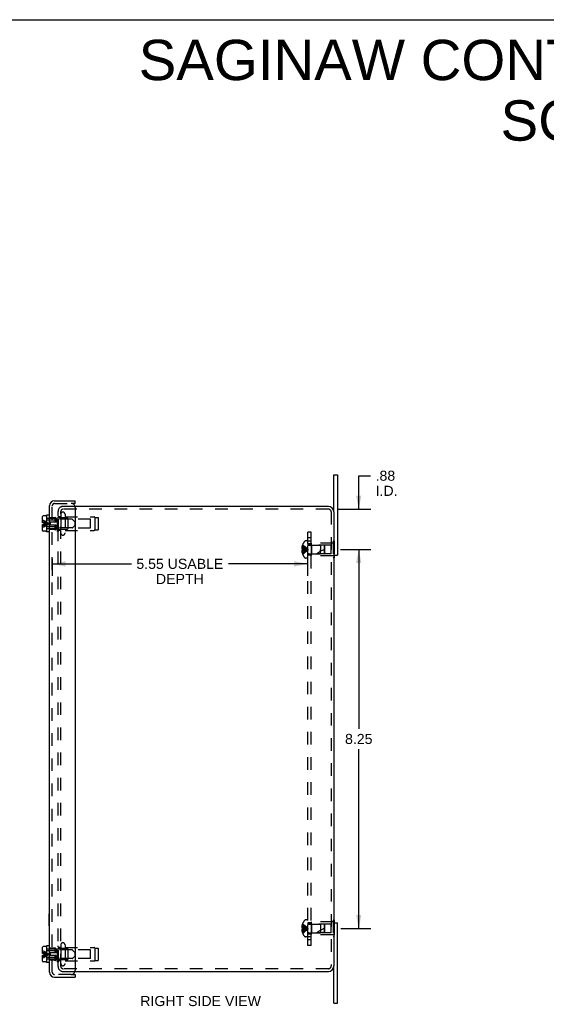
# Model space of a CAD drawing. Header units: inches. Extents: x 0 to 49.8, y 0 to 32.2.
# Tile 5 of 6: x 24.5 to 36, y 10.8 to 32.2. Entities that reach past the tile are written whole.
import ezdxf

# ---------------------------------------------------------------- set-up
doc = ezdxf.new("R2010")
doc.units = ezdxf.units.IN
doc.header["$LTSCALE"] = 2.736585
doc.header["$MEASUREMENT"] = 0
doc.linetypes.add('HIDDEN', pattern=[0.2, 0.1, -0.1])
doc.layers.get('0').update_dxf_attribs({"linetype": 'CONTINUOUS'})
for name, color, linetype in [('DEFAULT_2', 8, 'HIDDEN'), ('DIMENSIONS', 7, 'CONTINUOUS'), ('DOOR_ASSEMBLY', 7, 'CONTINUOUS'), ('SUBPANEL', 7, 'CONTINUOUS')]:
    doc.layers.add(name, color=color, linetype=linetype)
doc.styles.get("Standard").update_dxf_attribs({"font": 'arial.ttf'})
doc.dimstyles.new('DIMSTYLE_1', dxfattribs={"dimtxt": 0.219512, "dimasz": 0.292683, "dimexe": 0.09, "dimexo": 0.07, "dimgap": 0.0375, "dimtad": 0, "dimtih": 1, "dimtoh": 1, "dimzin": 4, "dimdsep": 46, "dimtxsty": 'Standard', "dimblk": '_FILLED', "dimblk1": '_FILLED', "dimblk2": '_FILLED', "dimcen": 0.09, "dimazin": 1, "dimtfac": 1, "dimtdec": 3, "dimtofl": 0, "dimtmove": 0, "dimatfit": 3, "dimldrblk": '_FILLED', "dimfxl": 0, "dimtolj": 1, "dimtzin": 4, "dimarcsym": 0})

# ---------------------------------------------------------------- blocks, each defined once
blk = doc.blocks.new('_FILLED')
at = {"color": 0, "linetype": 'ByBlock'}
blk.add_solid([(0, 0), (-1, 0.2), (-1, -0.2)], dxfattribs=at)
blk = doc.blocks.new('*D3')
at = {"layer": 'DIMENSIONS', "color": 2, "linetype": 'Continuous'}
for p, q in [((25.247, 20.456), (25.247, 20.084)), ((30.797, 20.456), (30.797, 20.084)), ((25.247, 20.348), (26.968, 20.348)), ((30.797, 20.348), (29.077, 20.348))]:
    blk.add_line(p, q, dxfattribs=at)
at = {"layer": 'DIMENSIONS', "color": 2, "linetype": 'Continuous', "xscale": 0.2926829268, "yscale": 0.2926829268, "zscale": 0.2926829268, "rotation": 180}
blk.add_blockref('_FILLED', (25.247, 20.348), dxfattribs=at)
at = {"layer": 'DIMENSIONS', "color": 2, "linetype": 'Continuous', "xscale": 0.2926829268, "yscale": 0.2926829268, "zscale": 0.2926829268}
blk.add_blockref('_FILLED', (30.797, 20.348), dxfattribs=at)
at = {"layer": 'DIMENSIONS', "color": 2, "linetype": 'Continuous', "insert": (28.022, 20.458), "char_height": 0.21951, "width": 1.88911, "attachment_point": 2, "line_spacing_factor": 0.9}
blk.add_mtext('5.55 USABLE\\PDEPTH', dxfattribs=at)
blk = doc.blocks.new('*D17')
at = {"layer": 'DIMENSIONS', "color": 2, "linetype": 'Continuous'}
for p, q in [((31.52, 20.661), (32.177, 20.661)), ((31.913, 20.661), (31.913, 16.756)), ((31.913, 12.411), (31.913, 16.317)), ((31.52, 12.411), (32.177, 12.411))]:
    blk.add_line(p, q, dxfattribs=at)
at = {"layer": 'DIMENSIONS', "color": 2, "linetype": 'Continuous', "xscale": 0.2926829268, "yscale": 0.2926829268, "zscale": 0.2926829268}
for p, rotation in [((31.913, 20.661), 90), ((31.913, 12.411), 270)]:
    blk.add_blockref('_FILLED', p, dxfattribs=dict(at, rotation=rotation))
at = {"layer": 'DIMENSIONS', "color": 2, "linetype": 'Continuous', "insert": (31.913, 16.646), "char_height": 0.2195, "width": 0.59652, "attachment_point": 2, "line_spacing_factor": 0.9}
blk.add_mtext('8.25', dxfattribs=at)
blk = doc.blocks.new('*D20')
at = {"layer": 'DIMENSIONS', "color": 2, "linetype": 'Continuous'}
for p, q in [((31.913, 21.539), (31.913, 22.268)), ((31.913, 22.268), (32.169, 22.268)), ((31.457, 21.539), (32.177, 21.539)), ((31.517, 20.661), (32.177, 20.661)), ((31.913, 20.661), (31.913, 20.076))]:
    blk.add_line(p, q, dxfattribs=at)
at = {"layer": 'DIMENSIONS', "color": 2, "linetype": 'Continuous', "xscale": 0.2926829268, "yscale": 0.2926829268, "zscale": 0.2926829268}
for p, rotation in [((31.913, 21.539), 270), ((31.913, 20.661), 90)]:
    blk.add_blockref('_FILLED', p, dxfattribs=dict(at, rotation=rotation))
at = {"layer": 'DIMENSIONS', "color": 2, "linetype": 'Continuous', "insert": (32.279, 22.377), "char_height": 0.2195, "width": 0.47575, "attachment_point": 1, "line_spacing_factor": 0.9}
blk.add_mtext('.88\\PI.D.', dxfattribs=at)

msp = doc.modelspace()

# ---------------------------------------------------------------- linework, layer by layer
at = {"color": 7, "linetype": 'Continuous'}
for p, q in [((0, 32.1951), (49.7561, 32.1951)), ((31.3723, 21.4786), (31.3723, 22.2861)), ((31.3723, 22.2861), (31.4473, 22.2861)), ((31.3723, 20.5361), (31.4473, 20.5361)), ((31.3773, 20.481), (31.3723, 20.481)), ((31.3773, 20.5361), (31.3773, 20.481)), ((31.3773, 12.5913), (31.3723, 12.5913)), ((31.3723, 12.5361), (31.4473, 12.5361)), ((31.3773, 12.5913), (31.3773, 12.5361)), ((31.3723, 10.7861), (31.3723, 11.5936)), ((31.3723, 10.7861), (31.4473, 10.7861))]:
    msp.add_line(p, q, dxfattribs=at)
at = {"color": 3, "linetype": 'Continuous'}
for p, q in [((31.4473, 22.2861), (31.4473, 20.5361)), ((31.2523, 21.5986), (25.7437, 21.5986)), ((31.3723, 21.4786), (31.3723, 11.5936)), ((31.4473, 10.7861), (31.4473, 12.5361)), ((25.7437, 11.4736), (31.2523, 11.4736))]:
    msp.add_line(p, q, dxfattribs=at)
for centre, start, end in [((31.2523, 21.4786), 0, 90), ((31.2523, 11.5936), 270, 360)]:
    msp.add_arc(centre, 0.12, start, end, dxfattribs=at)
at = {"layer": 'DEFAULT_2', "color": 8, "linetype": 'HIDDEN'}
for p, q in [((25.3723, 20.8425), (25.3723, 21.4866)), ((25.4323, 11.5856), (25.4323, 21.4866)), ((25.7437, 21.5986), (25.4843, 21.5986)), ((25.4943, 21.5386), (25.4843, 21.5386)), ((31.2523, 21.5386), (25.4943, 21.5386)), ((31.3123, 21.4786), (31.3123, 11.5936)), ((25.3723, 11.5856), (25.3723, 20.8424)), ((30.8023, 20.8476), (30.7557, 20.8476)), ((30.8023, 20.4746), (30.8023, 20.8476)), ((30.8773, 20.8011), (30.8773, 20.5211)), ((31.3563, 20.8011), (30.8773, 20.8011)), ((31.3563, 20.8413), (31.3563, 20.481)), ((31.3773, 20.8413), (31.3563, 20.8413)), ((31.3773, 20.8413), (31.3773, 20.5361)), ((30.6889, 20.696), (30.674, 20.696)), ((30.6889, 20.6262), (30.674, 20.6262)), ((30.6889, 20.7296), (30.6789, 20.7296)), ((30.6889, 20.6766), (30.6789, 20.6766)), ((30.6889, 20.6456), (30.6789, 20.6456)), ((30.6889, 20.5926), (30.6789, 20.5926)), ((30.6893, 20.7604), (30.6889, 20.7606)), ((30.6893, 20.7604), (30.6889, 20.7594)), ((30.6889, 20.7594), (30.6889, 20.6766)), ((30.6893, 20.6766), (30.6889, 20.6766)), ((30.6889, 20.6766), (30.7114, 20.6745)), ((30.6889, 20.6456), (30.7114, 20.6478)), ((30.6889, 20.6456), (30.6893, 20.6457)), ((30.6889, 20.6456), (30.6889, 20.5629)), ((30.6892, 20.674), (30.6893, 20.6766)), ((30.7111, 20.6478), (30.7329, 20.6501)), ((30.7326, 20.6501), (30.7538, 20.6526)), ((30.7536, 20.6526), (30.7741, 20.6553)), ((30.8305, 20.7551), (31.0773, 20.7551)), ((30.8873, 20.7561), (30.8773, 20.7661)), ((30.8873, 20.7561), (30.8873, 20.5661)), ((31.3148, 20.7561), (30.8873, 20.7561)), ((31.0773, 20.7551), (31.0773, 20.6611)), ((31.1673, 20.7461), (31.0773, 20.7551)), ((31.0773, 20.5671), (31.0773, 20.6611)), ((31.1673, 20.5762), (31.1673, 20.7461)), ((31.1773, 20.7351), (31.1673, 20.7461)), ((31.1773, 20.5871), (31.1673, 20.5762)), ((31.1773, 20.5871), (31.1773, 20.7351)), ((31.3148, 20.5661), (31.3148, 20.7561)), ((31.3773, 20.7512), (31.3563, 20.7512)), ((30.6889, 20.5629), (30.6893, 20.5619)), ((30.6893, 20.5619), (30.6889, 20.5616)), ((30.8023, 20.4746), (30.7557, 20.4746)), ((30.8305, 20.5671), (31.0773, 20.5671)), ((30.8873, 20.5661), (30.8773, 20.5561)), ((31.3563, 20.5211), (30.8773, 20.5211)), ((31.3148, 20.5661), (30.8873, 20.5661)), ((31.1673, 20.5762), (31.0773, 20.5671)), ((31.3773, 20.5711), (31.3563, 20.5711)), ((31.3723, 20.481), (31.3563, 20.481)), ((30.6889, 12.446), (30.674, 12.446)), ((30.6889, 12.4796), (30.6789, 12.4796)), ((30.6893, 12.5104), (30.6889, 12.5106)), ((30.6893, 12.5104), (30.6889, 12.5094)), ((30.6889, 12.5094), (30.6889, 12.4266)), ((30.8023, 12.5976), (30.7557, 12.5976)), ((30.8023, 12.2246), (30.8023, 12.5976)), ((30.8305, 12.5051), (31.0773, 12.5051)), ((31.3563, 12.5511), (30.8773, 12.5511)), ((30.8773, 12.5511), (30.8773, 12.2711)), ((30.8873, 12.5061), (30.8773, 12.5161)), ((31.3148, 12.5061), (30.8873, 12.5061)), ((30.8873, 12.5061), (30.8873, 12.3161)), ((31.1673, 12.4961), (31.0773, 12.5051)), ((31.0773, 12.5051), (31.0773, 12.3171)), ((31.1773, 12.4851), (31.1673, 12.4961)), ((31.1673, 12.3262), (31.1673, 12.4961)), ((31.1773, 12.3371), (31.1773, 12.4851)), ((31.3148, 12.3161), (31.3148, 12.5061)), ((31.3723, 12.5913), (31.3563, 12.5913)), ((31.3563, 12.5913), (31.3563, 12.231)), ((31.3773, 12.5012), (31.3563, 12.5012)), ((31.3773, 12.5361), (31.3773, 12.231)), ((30.6889, 12.3762), (30.674, 12.3762)), ((30.6889, 12.4266), (30.6789, 12.4266)), ((30.6889, 12.3956), (30.6789, 12.3956)), ((30.6889, 12.3426), (30.6789, 12.3426)), ((30.6893, 12.4266), (30.6889, 12.4266)), ((30.6889, 12.4266), (30.7114, 12.4245)), ((30.6889, 12.3956), (30.7114, 12.3978)), ((30.6889, 12.3956), (30.6893, 12.3957)), ((30.6889, 12.3956), (30.6889, 12.3129)), ((30.6889, 12.3129), (30.6893, 12.3119)), ((30.6893, 12.3119), (30.6889, 12.3116)), ((30.6892, 12.3982), (30.6893, 12.3957)), ((30.7111, 12.3978), (30.7329, 12.4001)), ((30.7326, 12.4001), (30.7538, 12.4026)), ((30.7536, 12.4026), (30.7741, 12.4053)), ((30.8023, 12.2246), (30.7557, 12.2246)), ((30.8305, 12.3171), (31.0773, 12.3171)), ((30.8873, 12.3161), (30.8773, 12.3061)), ((31.3563, 12.2711), (30.8773, 12.2711)), ((31.3148, 12.3161), (30.8873, 12.3161)), ((31.1673, 12.3262), (31.0773, 12.3171)), ((31.1773, 12.3371), (31.1673, 12.3262)), ((31.3773, 12.3211), (31.3563, 12.3211)), ((31.3773, 12.231), (31.3563, 12.231)), ((25.4843, 11.5336), (25.4943, 11.5336)), ((25.4843, 11.4736), (25.7437, 11.4736)), ((31.2523, 11.5336), (25.4943, 11.5336))]:
    msp.add_line(p, q, dxfattribs=at)
for points in [[(30.6789, 20.7296), (30.6779, 20.7255), (30.6771, 20.7213), (30.6763, 20.717), (30.6757, 20.7128), (30.6751, 20.7086), (30.6746, 20.7044), (30.6743, 20.7002), (30.674, 20.696)], [(30.674, 20.696), (30.6743, 20.6937), (30.6746, 20.6914), (30.6751, 20.689), (30.6756, 20.6866), (30.6763, 20.6842), (30.677, 20.6817), (30.6779, 20.6792), (30.6789, 20.6766)], [(30.6789, 20.6456), (30.6779, 20.6431), (30.677, 20.6405), (30.6763, 20.6381), (30.6756, 20.6356), (30.6751, 20.6333), (30.6746, 20.6309), (30.6743, 20.6286), (30.674, 20.6262)], [(30.674, 20.6262), (30.6743, 20.6221), (30.6746, 20.6179), (30.6751, 20.6137), (30.6757, 20.6095), (30.6763, 20.6052), (30.6771, 20.601), (30.6779, 20.5968), (30.6789, 20.5926)], [(30.6889, 20.7296), (30.7111, 20.7202), (30.7326, 20.71), (30.7536, 20.6989), (30.774, 20.6871), (30.7938, 20.6745), (30.8129, 20.6611)], [(30.6889, 20.696), (30.7111, 20.6912), (30.7326, 20.686), (30.7536, 20.6804), (30.774, 20.6744), (30.7938, 20.668), (30.8129, 20.6611)], [(30.6893, 20.6766), (30.6892, 20.674), (30.6891, 20.6715), (30.689, 20.6689), (30.689, 20.6663), (30.6889, 20.6637), (30.6889, 20.6611)], [(30.6889, 20.5926), (30.7111, 20.6021), (30.7326, 20.6123), (30.7536, 20.6233), (30.774, 20.6352), (30.7938, 20.6478), (30.8129, 20.6611)], [(30.6889, 20.6611), (30.6889, 20.6586), (30.689, 20.656), (30.689, 20.6534), (30.6891, 20.6508), (30.6892, 20.6482), (30.6893, 20.6457)], [(30.6889, 20.6262), (30.7111, 20.6311), (30.7326, 20.6363), (30.7536, 20.6419), (30.774, 20.6479), (30.7938, 20.6543), (30.8129, 20.6611)], [(30.689, 20.6663), (30.689, 20.6689), (30.6891, 20.6715)], [(30.6891, 20.6508), (30.689, 20.6534), (30.689, 20.656)], [(30.6893, 20.7604), (30.7114, 20.7467), (30.7329, 20.7319), (30.7538, 20.7159), (30.7741, 20.6988), (30.7938, 20.6805), (30.8129, 20.6611)], [(30.6893, 20.5619), (30.7114, 20.5756), (30.7329, 20.5904), (30.7538, 20.6064), (30.7741, 20.6235), (30.7938, 20.6418), (30.8129, 20.6611)], [(30.7111, 20.6745), (30.7329, 20.6722), (30.7538, 20.6697), (30.7741, 20.667), (30.7938, 20.6642), (30.8129, 20.6611)], [(30.7326, 20.6722), (30.7536, 20.6697), (30.774, 20.667), (30.7938, 20.6642), (30.8129, 20.6611)], [(30.774, 20.6553), (30.7938, 20.6581), (30.8129, 20.6611)], [(30.7741, 20.6553), (30.7938, 20.6581), (30.8129, 20.6611)], [(30.6789, 12.4796), (30.6779, 12.4755), (30.6771, 12.4713), (30.6763, 12.467), (30.6757, 12.4628), (30.6751, 12.4586), (30.6746, 12.4544), (30.6743, 12.4502), (30.674, 12.446)], [(30.674, 12.446), (30.6743, 12.4437), (30.6746, 12.4414), (30.6751, 12.439), (30.6756, 12.4366), (30.6763, 12.4342), (30.677, 12.4317), (30.6779, 12.4292), (30.6789, 12.4266)], [(30.6889, 12.4796), (30.7111, 12.4702), (30.7326, 12.46), (30.7536, 12.4489), (30.774, 12.4371), (30.7938, 12.4245), (30.8129, 12.4111)], [(30.6889, 12.446), (30.7111, 12.4412), (30.7326, 12.436), (30.7536, 12.4304), (30.774, 12.4244), (30.7938, 12.418), (30.8129, 12.4111)], [(30.6893, 12.5104), (30.7114, 12.4967), (30.7329, 12.4819), (30.7538, 12.4659), (30.7741, 12.4488), (30.7938, 12.4305), (30.8129, 12.4111)], [(30.6789, 12.3956), (30.6779, 12.3931), (30.677, 12.3905), (30.6763, 12.3881), (30.6756, 12.3856), (30.6751, 12.3833), (30.6746, 12.3809), (30.6743, 12.3786), (30.674, 12.3762)], [(30.674, 12.3762), (30.6743, 12.3721), (30.6746, 12.3679), (30.6751, 12.3637), (30.6757, 12.3595), (30.6763, 12.3552), (30.6771, 12.351), (30.6779, 12.3468), (30.6789, 12.3426)], [(30.6889, 12.4111), (30.6889, 12.4137), (30.689, 12.4163), (30.689, 12.4189), (30.6891, 12.4215), (30.6892, 12.424), (30.6893, 12.4266)], [(30.6889, 12.3762), (30.7111, 12.3811), (30.7326, 12.3863), (30.7536, 12.3919), (30.774, 12.3979), (30.7938, 12.4043), (30.8129, 12.4111)], [(30.6893, 12.3957), (30.6892, 12.3982), (30.6891, 12.4008), (30.689, 12.4034), (30.689, 12.406), (30.6889, 12.4086), (30.6889, 12.4111)], [(30.6889, 12.3426), (30.7111, 12.3521), (30.7326, 12.3623), (30.7536, 12.3733), (30.774, 12.3852), (30.7938, 12.3978), (30.8129, 12.4111)], [(30.6891, 12.4215), (30.689, 12.4189), (30.689, 12.4163)], [(30.689, 12.406), (30.689, 12.4034), (30.6891, 12.4008)], [(30.6893, 12.3119), (30.7114, 12.3256), (30.7329, 12.3404), (30.7538, 12.3564), (30.7741, 12.3735), (30.7938, 12.3918), (30.8129, 12.4111)], [(30.7111, 12.4245), (30.7329, 12.4222), (30.7538, 12.4197), (30.7741, 12.417), (30.7938, 12.4142), (30.8129, 12.4111)], [(30.7326, 12.4222), (30.7536, 12.4197), (30.774, 12.417), (30.7938, 12.4142), (30.8129, 12.4111)], [(30.774, 12.4053), (30.7938, 12.4081), (30.8129, 12.4111)], [(30.7741, 12.4053), (30.7938, 12.4081), (30.8129, 12.4111)]]:
    msp.add_lwpolyline(points, dxfattribs=at)
for centre, radius, start, end in [((25.4843, 21.4866), 0.112, 90, 180), ((25.4843, 21.4866), 0.052, 90, 180), ((31.2523, 21.4786), 0.06, 0, 90), ((30.9311, 20.6611), 0.2618, 136.4862, 157.63871), ((30.7557, 20.8276), 0.02, 90, 136.4862), ((30.9311, 20.6611), 0.2614, 157.91062, 164.80589), ((30.9311, 20.6611), 0.2614, 195.19411, 202.08938), ((30.8305, 20.7833), 0.0282, 180, 270), ((31.3475, 20.1159), 0.5712, 107.33536, 127.81376), ((30.9311, 20.6611), 0.2618, 202.36129, 223.5138), ((30.7557, 20.4946), 0.02, 223.5138, 270), ((30.8305, 20.5389), 0.0282, 90, 180), ((30.9311, 12.4111), 0.2614, 157.91062, 164.80589), ((30.9311, 12.4111), 0.2618, 136.4862, 157.63871), ((30.7557, 12.5776), 0.02, 90, 136.4862), ((30.8305, 12.5333), 0.0282, 180, 270), ((30.9311, 12.4111), 0.2614, 195.19411, 202.08938), ((30.9311, 12.4111), 0.2618, 202.36129, 223.5138), ((30.7557, 12.2446), 0.02, 223.5138, 270), ((30.8305, 12.2889), 0.0282, 90, 180), ((31.3475, 11.8659), 0.5712, 107.33536, 127.81376), ((25.4843, 11.5856), 0.112, 180, 270), ((25.4843, 11.5856), 0.052, 180, 270), ((31.2523, 11.5936), 0.06, 270, 360)]:
    msp.add_arc(centre, radius, start, end, dxfattribs=at)
at = {"layer": 'DOOR_ASSEMBLY', "color": 3, "linetype": 'Continuous'}
for p, q in [((25.2993, 21.7236), (25.7473, 21.7236)), ((25.1873, 11.4606), (25.1873, 21.6116)), ((25.7473, 21.5736), (25.7473, 11.4986)), ((25.2993, 11.3486), (25.7473, 11.3486))]:
    msp.add_line(p, q, dxfattribs=at)
at = {"layer": 'DOOR_ASSEMBLY', "color": 8, "linetype": 'HIDDEN'}
for p, q in [((25.2993, 21.6636), (25.6573, 21.6636)), ((25.2473, 11.4606), (25.2473, 21.6116)), ((25.1053, 21.2331), (25.1228, 21.2309)), ((25.3348, 21.3336), (25.1248, 21.3336)), ((25.3326, 21.2966), (25.1248, 21.2966)), ((25.3123, 21.3536), (25.1873, 21.3536)), ((25.2048, 21.2536), (25.2048, 21.1936)), ((25.3348, 21.2536), (25.2048, 21.2536)), ((25.3123, 21.2536), (25.3123, 21.3666)), ((25.3348, 21.3441), (25.3123, 21.3666)), ((25.3348, 21.3441), (25.3348, 21.2536)), ((25.3432, 21.301), (25.3554, 21.3133)), ((25.3623, 21.0536), (25.3623, 21.3936)), ((25.3803, 21.3936), (25.3623, 21.3936)), ((25.5723, 21.3486), (25.3623, 21.3486)), ((25.6796, 21.3176), (25.366, 21.3176)), ((25.3803, 21.0536), (25.3803, 21.3936)), ((25.4323, 21.3696), (25.3903, 21.3696)), ((25.4323, 21.4274), (25.4323, 21.0199)), ((25.5248, 21.4274), (25.5248, 21.0199)), ((25.5248, 21.3696), (26.1579, 21.3696)), ((25.5823, 21.3386), (25.5823, 21.1086)), ((26.0823, 21.3186), (25.5823, 21.3186)), ((25.7468, 21.2566), (25.6902, 21.3133)), ((25.7468, 21.1906), (25.7468, 21.2566)), ((26.0823, 21.1287), (26.0823, 21.3186)), ((26.1758, 21.3586), (26.1758, 21.0886)), ((26.1758, 21.3586), (26.2448, 21.3586)), ((26.2448, 21.3586), (26.2448, 21.0886)), ((25.1053, 21.2142), (25.1228, 21.2164)), ((25.3326, 21.1506), (25.1248, 21.1506)), ((25.3348, 21.1136), (25.1248, 21.1136)), ((25.3123, 21.0936), (25.1873, 21.0936)), ((25.3348, 21.1936), (25.2048, 21.1936)), ((25.3123, 21.0806), (25.3123, 21.1936)), ((25.3348, 21.1031), (25.3123, 21.0806)), ((25.3348, 21.1936), (25.3348, 21.1031)), ((25.3432, 21.1463), (25.3554, 21.134)), ((25.5723, 21.0986), (25.3623, 21.0986)), ((25.3803, 21.0536), (25.3623, 21.0536)), ((25.6796, 21.1296), (25.366, 21.1296)), ((25.4323, 21.0776), (25.3903, 21.0776)), ((25.5248, 21.0776), (26.1579, 21.0776)), ((26.0823, 21.1286), (25.5823, 21.1286)), ((25.7468, 21.1906), (25.6902, 21.134)), ((26.1758, 21.0886), (26.2448, 21.0886)), ((25.3803, 12.0186), (25.3623, 12.0186)), ((25.3623, 11.6786), (25.3623, 12.0186)), ((25.3803, 11.6786), (25.3803, 12.0186)), ((25.4323, 12.0524), (25.4323, 11.6449)), ((25.5248, 12.0524), (25.5248, 11.6449)), ((25.1053, 11.8581), (25.1228, 11.8559)), ((25.1053, 11.8392), (25.1228, 11.8414)), ((25.3348, 11.9586), (25.1248, 11.9586)), ((25.3326, 11.9216), (25.1248, 11.9216)), ((25.3123, 11.9786), (25.1873, 11.9786)), ((25.3348, 11.8786), (25.2048, 11.8786)), ((25.2048, 11.8786), (25.2048, 11.8186)), ((25.3348, 11.8186), (25.2048, 11.8186)), ((25.3348, 11.9691), (25.3123, 11.9916)), ((25.3123, 11.8786), (25.3123, 11.9916)), ((25.3123, 11.7056), (25.3123, 11.8186)), ((25.3348, 11.9691), (25.3348, 11.8786)), ((25.3348, 11.8186), (25.3348, 11.7281)), ((25.3432, 11.926), (25.3554, 11.9383)), ((25.5723, 11.9736), (25.3623, 11.9736)), ((25.6796, 11.9426), (25.366, 11.9426)), ((25.4323, 11.9946), (25.3903, 11.9946)), ((25.5248, 11.9946), (26.1579, 11.9946)), ((25.5823, 11.9636), (25.5823, 11.7336)), ((26.0823, 11.9436), (25.5823, 11.9436)), ((25.7468, 11.8816), (25.6902, 11.9383)), ((25.7468, 11.8156), (25.6902, 11.759)), ((25.7468, 11.8156), (25.7468, 11.8816)), ((26.0823, 11.7537), (26.0823, 11.9436)), ((26.1758, 11.9836), (26.2448, 11.9836)), ((26.1758, 11.9836), (26.1758, 11.7136)), ((26.2448, 11.9836), (26.2448, 11.7136)), ((25.3326, 11.7756), (25.1248, 11.7756)), ((25.3348, 11.7386), (25.1248, 11.7386)), ((25.3123, 11.7186), (25.1873, 11.7186)), ((25.3348, 11.7281), (25.3123, 11.7056)), ((25.3432, 11.7713), (25.3554, 11.759)), ((25.5723, 11.7236), (25.3623, 11.7236)), ((25.3803, 11.6786), (25.3623, 11.6786)), ((25.6796, 11.7546), (25.366, 11.7546)), ((25.4323, 11.7026), (25.3903, 11.7026)), ((25.5248, 11.7026), (26.1579, 11.7026)), ((26.0823, 11.7536), (25.5823, 11.7536)), ((26.1758, 11.7136), (26.2448, 11.7136)), ((25.6573, 11.4086), (25.2993, 11.4086))]:
    msp.add_line(p, q, dxfattribs=at)
at = {"layer": 'DOOR_ASSEMBLY', "color": 7, "linetype": 'Continuous'}
for p, q in [((25.7473, 21.6636), (25.6573, 21.6636)), ((25.7473, 21.6636), (25.7473, 21.7236)), ((25.0368, 21.2401), (25.0368, 21.3756)), ((25.0698, 21.2401), (25.0368, 21.2401)), ((25.1048, 21.3906), (25.0518, 21.3906)), ((25.0698, 21.2071), (25.0698, 21.2401)), ((25.1198, 21.3756), (25.1198, 21.0716)), ((25.1248, 21.2966), (25.1198, 21.2966)), ((25.1248, 21.4046), (25.1248, 21.0426)), ((25.1873, 21.4046), (25.1248, 21.4046)), ((25.0368, 21.0717), (25.0368, 21.2071)), ((25.0368, 21.2071), (25.0698, 21.2071)), ((25.1048, 21.0566), (25.0518, 21.0566)), ((25.1248, 21.1506), (25.1198, 21.1506)), ((25.1873, 21.0426), (25.1248, 21.0426)), ((25.1833, 12.7266), (25.1873, 12.7266)), ((25.1833, 12.4706), (25.1833, 12.7266)), ((25.1833, 12.4706), (25.1873, 12.4706)), ((25.1048, 12.0156), (25.0518, 12.0156)), ((25.1873, 12.0296), (25.1248, 12.0296)), ((25.1248, 12.0296), (25.1248, 11.6676)), ((25.0368, 11.8651), (25.0368, 12.0006)), ((25.0698, 11.8651), (25.0368, 11.8651)), ((25.0368, 11.8321), (25.0698, 11.8321)), ((25.0368, 11.6967), (25.0368, 11.8321)), ((25.0698, 11.8321), (25.0698, 11.8651)), ((25.1198, 12.0006), (25.1198, 11.6966)), ((25.1248, 11.9216), (25.1198, 11.9216)), ((25.1048, 11.6816), (25.0518, 11.6816)), ((25.1248, 11.7756), (25.1198, 11.7756)), ((25.1873, 11.6676), (25.1248, 11.6676)), ((25.6573, 11.4086), (25.7473, 11.4086)), ((25.7473, 11.4086), (25.7473, 11.3486))]:
    msp.add_line(p, q, dxfattribs=at)
at = {"layer": 'DOOR_ASSEMBLY', "color": 8, "linetype": 'HIDDEN'}
for points in [[(25.0368, 21.3036), (25.0605, 21.2929), (25.0839, 21.2811), (25.107, 21.2683)], [(25.0368, 21.2706), (25.0605, 21.2643), (25.0839, 21.2574), (25.107, 21.2499), (25.1296, 21.2417), (25.1519, 21.233), (25.1738, 21.2236)], [(25.0368, 21.2513), (25.0605, 21.2476), (25.0839, 21.2435), (25.107, 21.2391), (25.1296, 21.2343), (25.1519, 21.2292), (25.1738, 21.2236)], [(25.0368, 21.1766), (25.0605, 21.183), (25.0839, 21.1899), (25.107, 21.1974), (25.1296, 21.2056), (25.1519, 21.2143), (25.1738, 21.2236)], [(25.0368, 21.196), (25.0605, 21.1997), (25.0839, 21.2038), (25.107, 21.2082), (25.1296, 21.213), (25.1519, 21.2181), (25.1738, 21.2236)], [(25.0698, 21.237), (25.0877, 21.2351), (25.1053, 21.2331)], [(25.107, 21.2683), (25.1296, 21.2544), (25.1519, 21.2396), (25.1738, 21.2236)], [(25.107, 21.179), (25.1296, 21.1928), (25.1519, 21.2077), (25.1738, 21.2236)], [(25.1228, 21.2309), (25.14, 21.2286), (25.157, 21.2262), (25.1738, 21.2236)], [(25.1228, 21.2164), (25.14, 21.2187), (25.157, 21.2211), (25.1738, 21.2236)], [(25.0368, 21.1436), (25.0605, 21.1544), (25.0839, 21.1662), (25.107, 21.179)], [(25.0698, 21.2103), (25.0877, 21.2122), (25.1053, 21.2142)], [(25.0368, 11.9286), (25.0605, 11.9179), (25.0839, 11.9061), (25.107, 11.8933)], [(25.0368, 11.8956), (25.0605, 11.8893), (25.0839, 11.8824), (25.107, 11.8749), (25.1296, 11.8667), (25.1519, 11.858), (25.1738, 11.8486)], [(25.0368, 11.8763), (25.0605, 11.8726), (25.0839, 11.8685), (25.107, 11.8641), (25.1296, 11.8593), (25.1519, 11.8542), (25.1738, 11.8486)], [(25.0368, 11.821), (25.0605, 11.8247), (25.0839, 11.8288), (25.107, 11.8332), (25.1296, 11.838), (25.1519, 11.8431), (25.1738, 11.8486)], [(25.0368, 11.8016), (25.0605, 11.808), (25.0839, 11.8149), (25.107, 11.8224), (25.1296, 11.8306), (25.1519, 11.8393), (25.1738, 11.8486)], [(25.0368, 11.7686), (25.0605, 11.7794), (25.0839, 11.7912), (25.107, 11.804)], [(25.0698, 11.862), (25.0877, 11.8601), (25.1053, 11.8581)], [(25.0698, 11.8353), (25.0877, 11.8372), (25.1053, 11.8392)], [(25.107, 11.8933), (25.1296, 11.8794), (25.1519, 11.8646), (25.1738, 11.8486)], [(25.107, 11.804), (25.1296, 11.8178), (25.1519, 11.8327), (25.1738, 11.8486)], [(25.1228, 11.8559), (25.14, 11.8536), (25.157, 11.8512), (25.1738, 11.8486)], [(25.1228, 11.8414), (25.14, 11.8437), (25.157, 11.8461), (25.1738, 11.8486)]]:
    msp.add_lwpolyline(points, dxfattribs=at)
at = {"layer": 'DOOR_ASSEMBLY', "color": 3, "linetype": 'Continuous'}
for centre, radius, start, end in [((25.2993, 21.6116), 0.112, 90, 180), ((25.6573, 21.5736), 0.09, 0, 90), ((25.2993, 11.4606), 0.112, 180, 270), ((25.6573, 11.4986), 0.09, 270, 360)]:
    msp.add_arc(centre, radius, start, end, dxfattribs=at)
at = {"layer": 'DOOR_ASSEMBLY', "color": 8, "linetype": 'HIDDEN'}
for centre, radius, start, end in [((25.2993, 21.6116), 0.052, 90, 180), ((25.4785, 21.4274), 0.0462, 0, 180), ((25.3326, 21.3116), 0.015, 270, 314.99994), ((25.366, 21.3026), 0.015, 90, 134.99994), ((25.3903, 21.3796), 0.01, 180.00004, 270), ((25.5723, 21.3386), 0.01, 359.99997, 90), ((25.6796, 21.3026), 0.015, 45, 90), ((26.1579, 21.3496), 0.02, 26.74368, 90), ((25.3326, 21.1356), 0.015, 45.00006, 90), ((25.366, 21.1446), 0.015, 225.00006, 270), ((25.3903, 21.0676), 0.01, 90, 179.99996), ((25.4785, 21.0199), 0.0462, 180, 360), ((25.5723, 21.1086), 0.01, 270, 0.00003), ((25.6796, 21.1446), 0.015, 270, 315), ((26.1579, 21.0976), 0.02, 270, 333.25632), ((25.3903, 12.0046), 0.01, 180.00004, 270), ((25.4785, 12.0524), 0.0462, 0, 180), ((25.3326, 11.9366), 0.015, 270, 314.99994), ((25.366, 11.9276), 0.015, 90, 134.99994), ((25.5723, 11.9636), 0.01, 359.99997, 90), ((25.6796, 11.9276), 0.015, 45, 90), ((26.1579, 11.9746), 0.02, 26.74368, 90), ((25.3326, 11.7606), 0.015, 45.00006, 90), ((25.366, 11.7696), 0.015, 225.00006, 270), ((25.3903, 11.6926), 0.01, 90, 179.99996), ((25.4785, 11.6449), 0.0462, 180, 360), ((25.5723, 11.7336), 0.01, 270, 0.00003), ((25.6796, 11.7696), 0.015, 270, 315), ((26.1579, 11.7226), 0.02, 270, 333.25632), ((25.2993, 11.4606), 0.052, 180, 270)]:
    msp.add_arc(centre, radius, start, end, dxfattribs=at)
at = {"layer": 'DOOR_ASSEMBLY', "color": 7, "linetype": 'Continuous'}
for centre, start, end in [((25.0518, 21.3756), 90, 180), ((25.1048, 21.3756), 0, 90), ((25.0518, 21.0716), 180, 270), ((25.1048, 21.0716), 270, 360), ((25.0518, 12.0006), 90, 180), ((25.1048, 12.0006), 0, 90), ((25.0518, 11.6966), 180, 270), ((25.1048, 11.6966), 270, 360)]:
    msp.add_arc(centre, 0.015, start, end, dxfattribs=at)
at = {"layer": 'SUBPANEL', "color": 8, "linetype": 'HIDDEN'}
for p, q in [((30.8023, 12.0361), (30.8023, 21.0361)), ((30.8773, 21.0361), (30.8023, 21.0361)), ((30.8773, 12.0361), (30.8773, 21.0361)), ((30.8773, 20.9111), (30.8023, 20.9111)), ((30.8773, 20.8421), (30.8023, 20.8421)), ((30.8773, 20.7861), (30.8023, 20.7861)), ((30.8773, 20.7701), (30.8023, 20.7701)), ((30.8773, 20.5521), (30.8023, 20.5521)), ((30.8773, 20.5361), (30.8023, 20.5361)), ((30.8773, 12.5361), (30.8023, 12.5361)), ((30.8773, 12.5201), (30.8023, 12.5201)), ((30.8773, 12.3021), (30.8023, 12.3021)), ((30.8773, 12.2861), (30.8023, 12.2861)), ((30.8773, 12.2301), (30.8023, 12.2301)), ((30.8773, 12.1611), (30.8023, 12.1611)), ((30.8773, 12.0361), (30.8023, 12.0361))]:
    msp.add_line(p, q, dxfattribs=at)

# ---------------------------------------------------------------- texts
at = {"layer": 'DIMENSIONS', "color": 2, "linetype": 'Continuous', "attachment_point": 2, "line_spacing_factor": 0.9}
for s, insert, char_height, width in [('SAGINAW CONTROL & ENGINEERING\\PSCE-6PBHI', (38.2344, 31.7571), 0.878049, 22.176444), ('RIGHT SIDE VIEW', (28.4738, 10.9401), 0.219512, 2.617826)]:
    msp.add_mtext(s, dxfattribs=dict(at, insert=insert, char_height=char_height, width=width))

# ---------------------------------------------------------------- dimensions: what is measured, and where the dimension line sits
at = {"layer": 'DIMENSIONS', "color": 2, "linetype": 'Continuous'}
dim = msp.add_linear_dim(base=(31.9134, 20.6611), p1=(31.3872, 21.5386), p2=(31.4472, 20.6611), angle=270, text='<>\\PI.D.', dimstyle='DIMSTYLE_1', dxfattribs=at)
dim.commit()
dim.dimension.update_dxf_attribs({"geometry": '*D20', "text_midpoint": (32.5171, 22.103), "dimtype": 160})
dim = msp.add_linear_dim(base=(31.9134, 12.4111), p1=(31.4497, 20.6611), p2=(31.4497, 12.4111), angle=270, dimstyle='DIMSTYLE_1', dxfattribs=at)
dim.commit()
dim.dimension.update_dxf_attribs({"geometry": '*D17', "text_midpoint": (31.9131, 16.5349), "dimtype": 160})
dim = msp.add_linear_dim(base=(30.7973, 20.3479), p1=(25.2473, 20.0145), p2=(30.7973, 20.0145), text='<> USABLE\\PDEPTH', dimstyle='DIMSTYLE_1', dxfattribs=at)
dim.commit()
dim.dimension.update_dxf_attribs({"geometry": '*D3', "text_midpoint": (28.0223, 20.1833), "dimtype": 160})

doc.saveas('drawing.dxf')
